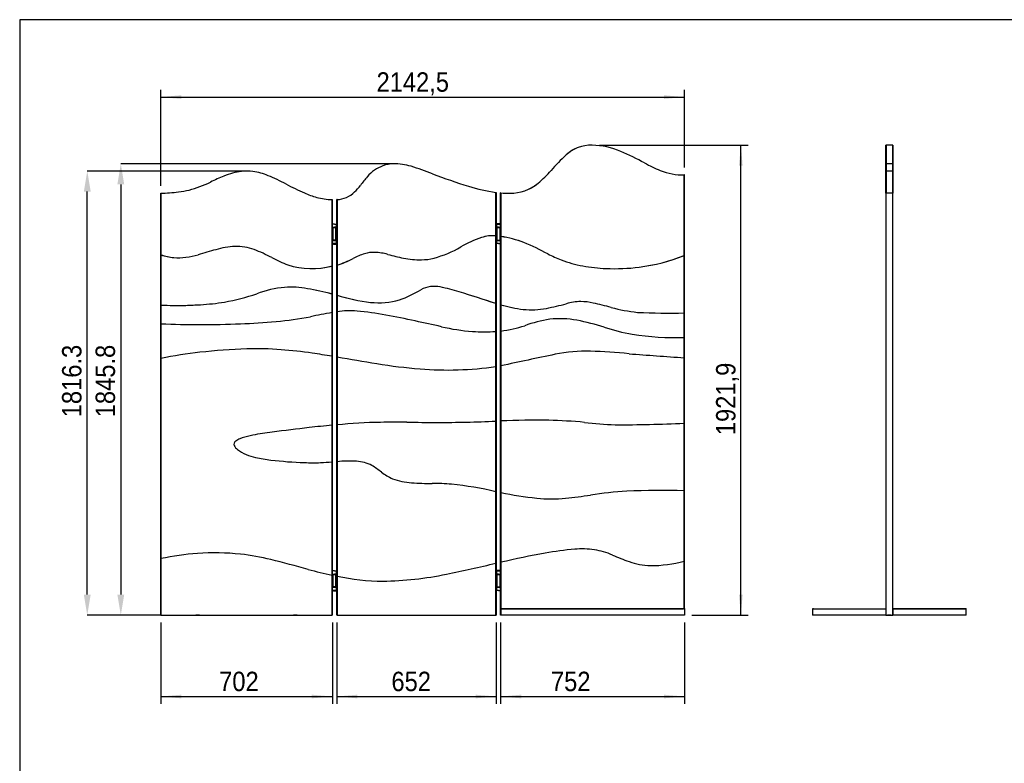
# Model space of a CAD drawing. Header units: millimetres. Extents: x 121 to 30709, y 119 to 8907.
# Tile 2 of 9: x 121 to 4149, y 3160 to 6201. Entities that reach past the tile are written whole.
import ezdxf

# ---------------------------------------------------------------- set-up
doc = ezdxf.new("R2010")
doc.units = ezdxf.units.MM
doc.header["$LTSCALE"] = 30
doc.header["$PDSIZE"] = -1
doc.linetypes.add('SLD-Solido', pattern=[0])
doc.layers.add('QUOTE', color=1, linetype='SLD-Solido')
doc.layers.add('SCHIZZI', color=9, linetype='Continuous')
doc.styles.add('SLDTEXTSTYLE0', font='GOTHIC.TTF', dxfattribs={"width": 0.913})
doc.dimstyles.new('SLDDIMSTYLE0', dxfattribs={"dimtxt": 79.375, "dimasz": 84, "dimexe": 0, "dimexo": 0.0625, "dimgap": 19.84375, "dimtad": 1, "dimdec": 1, "dimrnd": 1e-09, "dimzin": 12, "dimdsep": 46, "dimtxsty": 'SLDTEXTSTYLE0', "dimsah": 1, "dimcen": 0.09, "dimadec": 0, "dimazin": 3, "dimtfac": 1, "dimtdec": 1, "dimtofl": 0, "dimtmove": 0, "dimatfit": 3, "dimfxl": 1, "dimfrac": 2, "dimtolj": 1, "dimtzin": 12, "dimarcsym": 0})

# ---------------------------------------------------------------- blocks, each defined once
blk = doc.blocks.new('_D_3')
at = {"layer": 'QUOTE', "transparency": 16777216}
for p, q in [((698.2, 5521.6), (698.2, 5914.4)), ((698.2, 5884.4), (2840.7, 5884.4)), ((2840.7, 5596.5), (2840.7, 5914.4))]:
    blk.add_line(p, q, dxfattribs=at)
for points in [[(698.2, 5884.4), (782.2, 5876.9), (782.2, 5891.9)], [(2840.7, 5884.4), (2756.7, 5891.9), (2756.7, 5876.9)]]:
    blk.add_solid(points, dxfattribs=at)
at = {"layer": 'QUOTE', "transparency": 16777216, "insert": (1581, 5985.8), "char_height": 79.37, "attachment_point": 1, "style": 'SLDTEXTSTYLE0'}
blk.add_mtext('2142,5', dxfattribs=at)
blk = doc.blocks.new('_D_4')
at = {"layer": 'QUOTE', "transparency": 16777216}
for p, q in [((2492.4, 5687.8), (3101.1, 5687.8)), ((3071.1, 3766), (3071.1, 5687.8)), ((2870.7, 3766), (3101.1, 3766))]:
    blk.add_line(p, q, dxfattribs=at)
for points in [[(3071.1, 5687.8), (3063.6, 5603.8), (3078.6, 5603.8)], [(3071.1, 3766), (3078.6, 3850), (3063.6, 3850)]]:
    blk.add_solid(points, dxfattribs=at)
at = {"layer": 'QUOTE', "transparency": 16777216, "insert": (2969.7, 4501.9), "char_height": 79.37, "attachment_point": 1, "rotation": 90, "style": 'SLDTEXTSTYLE0'}
blk.add_mtext('1921,9', dxfattribs=at)
blk = doc.blocks.new('_D_5')
at = {"layer": 'Defpoints', "color": 0, "transparency": 16777216}
for p in [(1650.1, 5611.6), (535, 3765.8), (698.3, 3765.8)]:
    blk.add_point(p, dxfattribs=at)
at = {"layer": 'QUOTE', "color": 0, "lineweight": -2, "transparency": 16777216}
for p, q in [((1650, 5611.6), (535, 5611.6)), ((535, 5527.6), (535, 3849.8)), ((698.2, 3765.8), (535, 3765.8))]:
    blk.add_line(p, q, dxfattribs=at)
at = {"layer": 'QUOTE', "color": 0, "transparency": 16777216}
for points in [[(521, 5527.6), (549, 5527.6), (535, 5611.6)], [(521, 3849.8), (549, 3849.8), (535, 3765.8)]]:
    blk.add_solid(points, dxfattribs=at)
at = {"layer": 'QUOTE', "color": 0, "transparency": 16777216, "insert": (431.8, 4723.3), "char_height": 79.38, "attachment_point": 2, "rotation": 90, "style": 'SLDTEXTSTYLE0'}
blk.add_mtext('\\A1;1845.8', dxfattribs=at)
blk = doc.blocks.new('_D_6')
at = {"layer": 'Defpoints', "color": 0, "transparency": 16777216}
for p in [(397.8, 5582.1), (1051.1, 5582.1), (698.3, 3765.8)]:
    blk.add_point(p, dxfattribs=at)
at = {"layer": 'QUOTE', "color": 0, "lineweight": -2, "transparency": 16777216}
for p, q in [((1051, 5582.1), (397.8, 5582.1)), ((397.8, 3849.8), (397.8, 5498.1)), ((698.2, 3765.8), (397.8, 3765.8))]:
    blk.add_line(p, q, dxfattribs=at)
at = {"layer": 'QUOTE', "color": 0, "transparency": 16777216}
for points in [[(383.8, 5498.1), (411.8, 5498.1), (397.8, 5582.1)], [(383.8, 3849.8), (411.8, 3849.8), (397.8, 3765.8)]]:
    blk.add_solid(points, dxfattribs=at)
at = {"layer": 'QUOTE', "color": 0, "transparency": 16777216, "insert": (294.6, 4723.3), "char_height": 79.38, "attachment_point": 2, "rotation": 90, "style": 'SLDTEXTSTYLE0'}
blk.add_mtext('\\A1;1816.3', dxfattribs=at)
blk = doc.blocks.new('_D_7')
at = {"layer": 'QUOTE', "transparency": 16777216}
for p, q in [((698.2, 3736.5), (698.2, 3403.2)), ((1400.2, 3736.5), (1400.2, 3403.2)), ((698.2, 3433.2), (1400.2, 3433.2))]:
    blk.add_line(p, q, dxfattribs=at)
for points in [[(698.2, 3433.2), (782.2, 3425.7), (782.2, 3440.7)], [(1400.2, 3433.2), (1316.2, 3440.7), (1316.2, 3425.7)]]:
    blk.add_solid(points, dxfattribs=at)
at = {"layer": 'QUOTE', "transparency": 16777216, "insert": (937.3, 3534.6), "char_height": 79.37, "attachment_point": 1, "style": 'SLDTEXTSTYLE0'}
blk.add_mtext('702', dxfattribs=at)
blk = doc.blocks.new('_D_8')
at = {"layer": 'QUOTE', "transparency": 16777216}
for p, q in [((2088.7, 3736.5), (2088.7, 3403.2)), ((2840.7, 3736), (2840.7, 3403.2)), ((2088.7, 3433.2), (2840.7, 3433.2))]:
    blk.add_line(p, q, dxfattribs=at)
for points in [[(2088.7, 3433.2), (2172.7, 3425.7), (2172.7, 3440.7)], [(2840.7, 3433.2), (2756.7, 3440.7), (2756.7, 3425.7)]]:
    blk.add_solid(points, dxfattribs=at)
at = {"layer": 'QUOTE', "transparency": 16777216, "insert": (2294.4, 3534.6), "char_height": 79.37, "attachment_point": 1, "style": 'SLDTEXTSTYLE0'}
blk.add_mtext('752', dxfattribs=at)
blk = doc.blocks.new('_D_9')
at = {"layer": 'QUOTE', "transparency": 16777216}
for p, q in [((1418.4, 3736.5), (1418.4, 3403.2)), ((2070.4, 3736.5), (2070.4, 3403.2)), ((1418.4, 3433.2), (2070.4, 3433.2))]:
    blk.add_line(p, q, dxfattribs=at)
for points in [[(1418.4, 3433.2), (1502.4, 3425.7), (1502.4, 3440.7)], [(2070.4, 3433.2), (1986.4, 3440.7), (1986.4, 3425.7)]]:
    blk.add_solid(points, dxfattribs=at)
at = {"layer": 'QUOTE', "transparency": 16777216, "insert": (1641.9, 3534.6), "char_height": 79.37, "attachment_point": 1, "style": 'SLDTEXTSTYLE0'}
blk.add_mtext('652', dxfattribs=at)

msp = doc.modelspace()

# ---------------------------------------------------------------- linework, layer by layer
for p, q in [((3665.62, 5687.86), (3664.62, 5687.86)), ((3664.62, 5647.74), (3664.62, 5687.86)), ((3665.62, 5647.74), (3665.62, 5687.86)), ((3691.12, 5687.86), (3666.12, 5687.86)), ((3666.12, 5687.86), (3666.12, 5647.74)), ((3691.12, 5687.86), (3691.12, 5647.74)), ((3692.62, 5687.86), (3691.62, 5687.86)), ((3691.62, 5687.86), (3691.62, 5647.74)), ((3692.62, 5687.86), (3692.62, 5647.74)), ((3664.62, 5611.65), (3664.62, 5647.74)), ((3665.62, 5611.65), (3665.62, 5647.74)), ((3666.12, 5647.74), (3666.12, 5611.65)), ((3691.12, 5647.74), (3691.12, 5611.65)), ((3691.62, 5647.74), (3691.62, 5611.65)), ((3692.62, 5647.74), (3692.62, 5611.65)), ((3665.62, 5611.65), (3664.62, 5611.65)), ((3664.62, 5611.61), (3664.62, 5611.65)), ((3664.62, 5603.57), (3664.62, 5611.61)), ((3664.62, 5582.06), (3664.62, 5603.57)), ((3665.62, 5611.61), (3665.62, 5611.65)), ((3665.62, 5603.57), (3665.62, 5611.61)), ((3665.62, 5582.06), (3665.62, 5603.57)), ((3691.12, 5611.65), (3666.12, 5611.65)), ((3666.12, 5611.65), (3666.12, 5611.61)), ((3666.12, 5611.61), (3666.12, 5603.57)), ((3666.12, 5603.57), (3666.12, 5582.06)), ((3691.12, 5611.65), (3691.12, 5611.61)), ((3691.12, 5611.61), (3691.12, 5603.57)), ((3691.12, 5603.57), (3691.12, 5582.06)), ((3692.62, 5611.65), (3691.62, 5611.65)), ((3691.62, 5611.65), (3691.62, 5611.61)), ((3691.62, 5611.61), (3691.62, 5603.57)), ((3691.62, 5603.57), (3691.62, 5582.06)), ((3692.62, 5611.65), (3692.62, 5611.61)), ((3692.62, 5611.61), (3692.62, 5603.57)), ((3692.62, 5603.57), (3692.62, 5582.06)), ((2839.65, 5566.45), (2839.65, 5566.45)), ((2839.65, 5237.22), (2839.65, 5566.45)), ((2840.65, 5566.45), (2839.65, 5566.45)), ((2839.65, 3792.95), (2839.65, 5566.45)), ((2840.65, 3792.95), (2840.65, 5566.45)), ((3665.62, 5582.06), (3664.62, 5582.06)), ((3664.62, 5580.57), (3664.62, 5582.06)), ((3664.62, 5561.49), (3664.62, 5580.57)), ((3664.62, 5536.67), (3664.62, 5561.49)), ((3665.62, 5580.57), (3665.62, 5582.06)), ((3665.62, 5561.49), (3665.62, 5580.57)), ((3666.12, 5566.45), (3665.62, 5566.45)), ((3665.62, 5536.67), (3665.62, 5561.49)), ((3691.12, 5582.06), (3666.12, 5582.06)), ((3666.12, 5582.06), (3666.12, 5580.57)), ((3666.12, 5580.57), (3666.12, 5561.49)), ((3666.12, 5561.49), (3666.12, 5536.67)), ((3691.12, 5582.06), (3691.12, 5580.57)), ((3691.12, 5580.57), (3691.12, 5561.49)), ((3691.62, 5566.45), (3691.12, 5566.45)), ((3691.12, 5561.49), (3691.12, 5536.67)), ((3692.62, 5582.06), (3691.62, 5582.06)), ((3691.62, 5582.06), (3691.62, 5580.57)), ((3691.62, 5580.57), (3691.62, 5561.49)), ((3691.62, 5561.49), (3691.62, 5536.67)), ((3692.62, 5582.06), (3692.62, 5580.57)), ((3692.62, 5580.57), (3692.62, 5561.49)), ((3692.62, 5561.49), (3692.62, 5536.67)), ((3664.62, 5504.37), (3664.62, 5536.67)), ((3665.62, 5504.37), (3665.62, 5536.67)), ((3666.12, 5536.67), (3666.12, 5504.37)), ((3691.12, 5536.67), (3691.12, 5504.37)), ((3691.62, 5536.67), (3691.62, 5504.37)), ((3692.62, 5536.67), (3692.62, 5504.37)), ((699.15, 5491.58), (698.15, 5491.58)), ((698.15, 3766.45), (698.15, 5491.58)), ((699.15, 5491.58), (699.15, 5239.67)), ((699.15, 3766.45), (699.15, 5491.58)), ((2069.4, 5316.69), (2069.4, 5494.78)), ((2069.4, 5494.78), (2070.4, 5494.78)), ((2069.4, 5494.78), (2069.4, 3766.45)), ((2070.4, 5494.78), (2070.4, 3766.45)), ((2089.65, 5493.12), (2088.65, 5493.12)), ((2088.65, 3766.45), (2088.65, 5493.12)), ((2089.65, 5493.12), (2089.65, 5493.12)), ((2089.65, 5493.12), (2089.65, 5493.12)), ((2089.65, 3766.45), (2089.65, 5493.12)), ((2089.66, 5493.12), (2089.66, 5314.23)), ((3664.62, 5496.31), (3664.62, 5504.37)), ((3664.62, 5491.58), (3664.62, 5496.31)), ((3692.62, 5491.58), (3664.62, 5491.58)), ((3664.62, 5491.58), (3664.62, 3792.27)), ((3665.62, 5496.31), (3665.62, 5504.37)), ((3665.62, 5491.58), (3665.62, 5496.31)), ((3665.62, 5494.78), (3666.12, 5494.78)), ((3666.12, 5504.37), (3666.12, 5496.31)), ((3666.12, 5496.31), (3666.12, 5491.58)), ((3691.12, 5504.37), (3691.12, 5496.31)), ((3691.12, 5496.31), (3691.12, 5491.58)), ((3691.12, 5494.78), (3691.62, 5494.78)), ((3691.62, 5504.37), (3691.62, 5496.31)), ((3691.62, 5496.31), (3691.62, 5491.58)), ((3692.62, 5504.37), (3692.62, 5496.31)), ((3692.62, 5496.31), (3692.62, 5491.58)), ((3692.62, 3766.45), (3692.62, 5491.58)), ((1399.15, 5193.69), (1399.15, 5465.33)), ((1399.15, 5465.33), (1399.15, 3766.45)), ((1399.15, 5465.33), (1400.15, 5465.33)), ((1400.15, 5465.33), (1400.15, 3766.45)), ((1419.4, 5465.28), (1418.4, 5465.28)), ((1418.4, 3766.45), (1418.4, 5465.28)), ((1419.4, 5465.28), (1419.4, 5197.2)), ((1419.4, 3766.45), (1419.4, 5465.28)), ((1409.4, 5365.08), (1400.15, 5365.08)), ((1409.4, 5365.08), (1416.65, 5365.08)), ((1416.65, 5352.08), (1416.65, 5365.08)), ((1418.4, 5365.08), (1418.4, 5365.08)), ((1418.4, 5350.58), (1418.4, 5365.08)), ((2072.15, 5365.02), (2072.15, 5352.02)), ((2072.15, 5365.02), (2079.4, 5365.02)), ((2074.4, 5368.02), (2074.4, 5365.02)), ((2074.4, 5368.02), (2084.4, 5368.02)), ((2079.4, 5365.02), (2088.65, 5365.02)), ((2084.4, 5365.02), (2084.4, 5368.02)), ((2084.4, 5368.02), (2084.4, 5368.02)), ((1401.15, 5352.08), (1409.4, 5352.08)), ((1401.15, 5298.08), (1401.15, 5352.08)), ((1402.4, 5350.58), (1402.4, 5299.58)), ((1415.15, 5350.58), (1402.4, 5350.58)), ((1403.05, 5352.08), (1403.05, 5350.78)), ((1403.05, 5350.78), (1409.4, 5350.78)), ((1403.15, 5351.83), (1415.65, 5351.83)), ((1403.15, 5350.78), (1403.15, 5350.58)), ((1416.65, 5352.08), (1409.4, 5352.08)), ((1409.4, 5350.78), (1415.75, 5350.78)), ((1415.15, 5299.58), (1415.15, 5350.58)), ((1418.4, 5350.58), (1415.15, 5350.58)), ((1415.65, 5350.58), (1415.65, 5350.78)), ((1415.75, 5350.78), (1415.75, 5352.08)), ((2069.4, 5040.64), (2069.4, 5316.23)), ((2070.4, 5350.52), (2073.66, 5350.52)), ((2079.4, 5352.02), (2072.15, 5352.02)), ((2073.05, 5352.02), (2073.05, 5350.72)), ((2073.05, 5350.72), (2079.4, 5350.72)), ((2073.15, 5351.77), (2085.65, 5351.77)), ((2073.15, 5350.72), (2073.15, 5350.52)), ((2073.66, 5350.52), (2073.66, 5299.52)), ((2073.66, 5350.52), (2086.4, 5350.52)), ((2079.4, 5352.02), (2087.65, 5352.02)), ((2079.4, 5350.72), (2085.75, 5350.72)), ((2085.65, 5350.52), (2085.65, 5350.72)), ((2085.75, 5350.72), (2085.75, 5352.02)), ((2086.4, 5299.52), (2086.4, 5350.52)), ((2087.65, 5352.02), (2087.65, 5298.02)), ((1409.4, 5285.08), (1400.15, 5285.08)), ((1409.4, 5298.08), (1401.15, 5298.08)), ((1415.15, 5299.58), (1402.4, 5299.58)), ((1403.05, 5299.58), (1403.05, 5298.28)), ((1403.05, 5298.28), (1409.4, 5298.28)), ((1415.65, 5298.33), (1403.15, 5298.33)), ((1404.4, 5298.28), (1404.4, 5298.08)), ((1404.4, 5285.08), (1404.4, 5282.08)), ((1404.41, 5282.08), (1404.4, 5282.08)), ((1414.4, 5282.08), (1404.41, 5282.08)), ((1409.4, 5298.28), (1415.75, 5298.28)), ((1409.4, 5298.08), (1416.65, 5298.08)), ((1416.65, 5285.08), (1409.4, 5285.08)), ((1414.4, 5298.08), (1414.4, 5298.28)), ((1414.4, 5282.08), (1414.4, 5285.08)), ((1418.4, 5299.58), (1415.15, 5299.58)), ((1415.75, 5298.28), (1415.75, 5299.58)), ((1416.65, 5285.08), (1416.65, 5298.08)), ((1418.4, 5285.08), (1418.4, 5299.58)), ((1418.4, 5285.08), (1418.4, 5285.08)), ((2070.4, 5299.52), (2073.66, 5299.52)), ((2072.15, 5298.02), (2072.15, 5285.02)), ((2072.15, 5298.02), (2079.4, 5298.02)), ((2079.4, 5285.02), (2072.15, 5285.02)), ((2073.05, 5299.52), (2073.05, 5298.22)), ((2073.05, 5298.22), (2079.4, 5298.22)), ((2085.65, 5298.27), (2073.15, 5298.27)), ((2073.66, 5299.52), (2086.4, 5299.52)), ((2074.4, 5298.22), (2074.4, 5298.02)), ((2079.4, 5298.22), (2085.75, 5298.22)), ((2087.65, 5298.02), (2079.4, 5298.02)), ((2079.4, 5285.02), (2088.65, 5285.02)), ((2084.4, 5298.02), (2084.4, 5298.22)), ((2085.75, 5298.22), (2085.75, 5299.52)), ((2089.66, 5313.65), (2089.66, 5035.8)), ((699.15, 5238.95), (699.15, 5034.61)), ((2839.65, 5002.46), (2839.65, 5236.48)), ((1419.4, 5196.83), (1419.4, 5074.84)), ((1399.15, 5079.31), (1399.15, 5193.04)), ((1399.15, 5003.44), (1399.15, 5078.66)), ((1419.4, 5074.48), (1419.4, 5005.96)), ((2069.4, 4925.98), (2069.4, 5039.95)), ((2089.66, 5035.43), (2089.66, 4927.55)), ((699.15, 5034.14), (699.15, 4957.53)), ((1399.15, 4824.51), (1399.15, 5003.44)), ((1419.4, 5005.96), (1419.4, 4821.99)), ((2839.65, 4901.25), (2839.65, 5001.98)), ((699.15, 4957.53), (699.15, 4815.72)), ((2069.4, 4782.89), (2069.4, 4925.98)), ((2089.66, 4927.55), (2089.66, 4785.4)), ((2839.65, 4818.24), (2839.65, 4901.25)), ((699.15, 4815.72), (699.15, 3997.25)), ((1399.15, 4542.75), (1399.15, 4824.51)), ((1419.4, 4821.99), (1419.4, 4544.17)), ((2839.65, 4550.86), (2839.65, 4818.24)), ((2069.4, 4559.4), (2069.4, 4782.89)), ((2089.66, 4785.4), (2089.66, 4559.95)), ((2069.4, 4270.45), (2069.4, 4559.4)), ((2089.66, 4559.95), (2089.66, 4267.42)), ((1399.15, 4392.46), (1399.15, 4542.75)), ((1419.4, 4544.17), (1419.4, 4393.55)), ((2839.65, 4274.95), (2839.65, 4550.86)), ((1399.15, 3928.97), (1399.15, 4392.46)), ((1419.4, 4393.55), (1419.4, 3925.74)), ((2069.4, 3978.41), (2069.4, 4270.45)), ((2839.65, 3987.28), (2839.65, 4274.95)), ((2089.66, 4267.42), (2089.66, 3981.9)), ((699.15, 3997.25), (699.15, 3766.45)), ((2839.65, 3792.96), (2839.65, 3987.28)), ((2069.4, 3766.45), (2069.4, 3978.41)), ((2074.4, 3949.7), (2074.4, 3946.7)), ((2074.4, 3949.7), (2084.4, 3949.7)), ((2084.4, 3946.7), (2084.4, 3949.7)), ((2084.4, 3949.7), (2084.4, 3949.7)), ((2089.66, 3981.9), (2089.66, 3792.96)), ((1399.15, 3766.45), (1399.15, 3928.97)), ((1409.4, 3946.7), (1400.15, 3946.7)), ((1401.15, 3933.7), (1409.4, 3933.7)), ((1401.15, 3879.7), (1401.15, 3933.7)), ((1402.4, 3932.2), (1402.4, 3881.2)), ((1415.15, 3932.2), (1402.4, 3932.2)), ((1403.05, 3933.7), (1403.05, 3932.4)), ((1403.05, 3932.4), (1409.4, 3932.4)), ((1403.15, 3933.45), (1415.65, 3933.45)), ((1403.15, 3932.4), (1403.15, 3932.2)), ((1409.4, 3946.7), (1416.65, 3946.7)), ((1416.65, 3933.7), (1409.4, 3933.7)), ((1409.4, 3932.4), (1415.75, 3932.4)), ((1415.15, 3881.2), (1415.15, 3932.2)), ((1418.4, 3932.2), (1415.15, 3932.2)), ((1415.65, 3932.2), (1415.65, 3932.4)), ((1415.75, 3932.4), (1415.75, 3933.7)), ((1416.65, 3933.7), (1416.65, 3946.7)), ((1418.4, 3946.7), (1418.4, 3946.7)), ((1418.4, 3932.2), (1418.4, 3946.7)), ((1419.4, 3925.74), (1419.4, 3766.45)), ((2070.4, 3932.2), (2073.66, 3932.2)), ((2072.15, 3946.7), (2072.15, 3933.7)), ((2072.15, 3946.7), (2079.4, 3946.7)), ((2079.4, 3933.7), (2072.15, 3933.7)), ((2073.05, 3933.7), (2073.05, 3932.4)), ((2073.05, 3932.4), (2079.4, 3932.4)), ((2073.15, 3933.45), (2085.65, 3933.45)), ((2073.15, 3932.4), (2073.15, 3932.2)), ((2073.66, 3932.2), (2073.66, 3881.2)), ((2073.66, 3932.2), (2086.4, 3932.2)), ((2079.4, 3946.7), (2088.65, 3946.7)), ((2079.4, 3933.7), (2087.65, 3933.7)), ((2079.4, 3932.4), (2085.75, 3932.4)), ((2085.65, 3932.2), (2085.65, 3932.4)), ((2085.75, 3932.4), (2085.75, 3933.7)), ((2086.4, 3881.2), (2086.4, 3932.2)), ((2087.65, 3933.7), (2087.65, 3879.7)), ((1409.4, 3866.7), (1400.15, 3866.7)), ((1409.4, 3879.7), (1401.15, 3879.7)), ((1415.15, 3881.2), (1402.4, 3881.2)), ((1403.05, 3881.2), (1403.05, 3879.9)), ((1403.05, 3879.9), (1409.4, 3879.9)), ((1415.65, 3879.95), (1403.15, 3879.95)), ((1404.4, 3879.9), (1404.4, 3879.7)), ((1404.4, 3866.7), (1404.4, 3863.7)), ((1409.4, 3879.9), (1415.75, 3879.9)), ((1409.4, 3879.7), (1416.65, 3879.7)), ((1416.65, 3866.7), (1409.4, 3866.7)), ((1414.4, 3879.7), (1414.4, 3879.9)), ((1414.4, 3863.7), (1414.4, 3866.7)), ((1418.4, 3881.2), (1415.15, 3881.2)), ((1415.75, 3879.9), (1415.75, 3881.2)), ((1416.65, 3866.7), (1416.65, 3879.7)), ((2070.4, 3881.2), (2073.66, 3881.2)), ((2072.15, 3879.7), (2072.15, 3866.7)), ((2072.15, 3879.7), (2079.4, 3879.7)), ((2079.4, 3866.7), (2072.15, 3866.7)), ((2073.05, 3881.2), (2073.05, 3879.9)), ((2073.05, 3879.9), (2079.4, 3879.9)), ((2085.65, 3879.95), (2073.15, 3879.95)), ((2073.66, 3881.2), (2086.4, 3881.2)), ((2074.4, 3879.9), (2074.4, 3879.7)), ((2079.4, 3879.9), (2085.75, 3879.9)), ((2087.65, 3879.7), (2079.4, 3879.7)), ((2079.4, 3866.7), (2088.65, 3866.7)), ((2084.4, 3879.7), (2084.4, 3879.9)), ((2085.75, 3879.9), (2085.75, 3881.2)), ((1404.41, 3863.7), (1404.4, 3863.7)), ((1414.4, 3863.7), (1404.41, 3863.7)), ((697.79, 3791.27), (697.79, 3792.27)), ((698.15, 3792.27), (697.79, 3792.27)), ((698.15, 3791.27), (697.79, 3791.27)), ((2089.65, 3791.95), (2089.65, 3792.95)), ((2089.65, 3792.95), (2167.31, 3792.95)), ((2089.65, 3791.95), (2167.31, 3791.95)), ((2089.66, 3792.96), (2839.65, 3792.96)), ((2089.74, 3791.45), (2089.74, 3765.95)), ((2167.31, 3791.45), (2089.74, 3791.45)), ((2167.31, 3792.95), (2243.53, 3792.95)), ((2167.31, 3791.95), (2243.53, 3791.95)), ((2243.53, 3791.45), (2167.31, 3791.45)), ((2243.53, 3792.95), (2298.79, 3792.95)), ((2243.53, 3791.95), (2298.79, 3791.95)), ((2298.79, 3791.45), (2243.53, 3791.45)), ((2298.79, 3792.95), (2351.53, 3792.95)), ((2298.79, 3791.95), (2351.53, 3791.95)), ((2351.53, 3791.45), (2298.79, 3791.45)), ((2351.53, 3792.95), (2390.18, 3792.95)), ((2351.53, 3791.95), (2390.18, 3791.95)), ((2390.18, 3791.45), (2351.53, 3791.45)), ((2390.18, 3792.95), (2452.74, 3792.95)), ((2390.18, 3791.95), (2452.74, 3791.95)), ((2452.74, 3791.45), (2390.18, 3791.45)), ((2452.74, 3792.95), (2490.07, 3792.95)), ((2452.74, 3791.95), (2490.07, 3791.95)), ((2490.07, 3791.45), (2452.74, 3791.45)), ((2490.07, 3792.95), (2532.56, 3792.95)), ((2490.07, 3791.95), (2532.56, 3791.95)), ((2532.52, 3791.45), (2490.07, 3791.45)), ((2532.59, 3791.45), (2532.52, 3791.45)), ((2532.56, 3791.95), (2532.56, 3792.95)), ((2532.56, 3792.95), (2570.65, 3792.95)), ((2532.56, 3791.95), (2570.65, 3791.95)), ((2570.65, 3791.45), (2532.59, 3791.45)), ((2570.65, 3792.95), (2607.89, 3792.95)), ((2570.65, 3791.95), (2607.89, 3791.95)), ((2607.89, 3791.45), (2570.65, 3791.45)), ((2607.89, 3792.95), (2654.07, 3792.95)), ((2607.89, 3791.95), (2654.07, 3791.95)), ((2654.07, 3791.45), (2607.89, 3791.45)), ((2654.07, 3792.95), (2696.6, 3792.95)), ((2654.07, 3791.95), (2696.6, 3791.95)), ((2696.6, 3791.45), (2654.07, 3791.45)), ((2696.6, 3792.95), (2836.27, 3792.95)), ((2696.6, 3791.95), (2836.27, 3791.95)), ((2836.27, 3791.45), (2696.6, 3791.45)), ((2836.27, 3792.95), (2840.65, 3792.95)), ((2840.65, 3791.95), (2836.27, 3791.95)), ((2840.65, 3791.45), (2836.27, 3791.45)), ((2839.65, 3791.45), (2839.65, 3791.95)), ((2840.65, 3792.95), (2840.65, 3791.95)), ((2840.65, 3791.45), (2840.65, 3791.95)), ((2840.65, 3791.45), (2840.65, 3765.95)), ((3364.84, 3791.27), (3364.84, 3765.77)), ((3366.45, 3791.27), (3364.84, 3791.27)), ((3364.91, 3792.27), (3364.91, 3791.27)), ((3364.91, 3792.27), (3368.91, 3792.27)), ((3368.91, 3791.27), (3366.45, 3791.27)), ((3368.91, 3792.27), (3664.62, 3792.27)), ((3368.91, 3791.27), (3664.62, 3791.27)), ((3664.62, 3791.27), (3664.62, 3792.27)), ((3664.62, 3792.27), (3664.62, 3792.27)), ((3664.62, 3791.27), (3664.62, 3791.27)), ((3664.62, 3791.27), (3664.62, 3766.45)), ((3692.62, 3792.95), (3692.94, 3792.95)), ((3692.62, 3791.95), (3692.94, 3791.95)), ((3692.98, 3791.45), (3692.62, 3791.45)), ((3692.94, 3791.95), (3692.94, 3792.95)), ((3692.94, 3792.95), (3733.23, 3792.95)), ((3692.94, 3791.95), (3733.23, 3791.95)), ((3692.98, 3791.45), (3692.98, 3765.95)), ((3733.23, 3791.45), (3692.98, 3791.45)), ((3733.23, 3792.95), (3779.05, 3792.95)), ((3733.23, 3791.95), (3779.05, 3791.95)), ((3779.05, 3791.45), (3733.23, 3791.45)), ((3779.05, 3792.95), (3805.04, 3792.95)), ((3779.05, 3791.95), (3805.04, 3791.95)), ((3805.04, 3791.45), (3779.05, 3791.45)), ((3805.04, 3792.95), (3819.03, 3792.95)), ((3805.04, 3791.95), (3819.03, 3791.95)), ((3819.03, 3791.45), (3805.04, 3791.45)), ((3819.03, 3792.95), (3823.34, 3792.95)), ((3819.03, 3791.95), (3823.34, 3791.95)), ((3823.34, 3791.45), (3819.03, 3791.45)), ((3823.34, 3792.95), (3826.68, 3792.95)), ((3823.34, 3791.95), (3826.68, 3791.95)), ((3826.68, 3791.45), (3823.34, 3791.45)), ((3826.68, 3792.95), (3830.4, 3792.95)), ((3826.68, 3791.95), (3830.4, 3791.95)), ((3830.4, 3791.45), (3826.68, 3791.45)), ((3830.4, 3792.95), (3841.72, 3792.95)), ((3830.4, 3791.95), (3841.72, 3791.95)), ((3841.71, 3791.45), (3830.4, 3791.45)), ((3841.74, 3791.45), (3841.71, 3791.45)), ((3841.72, 3791.95), (3841.72, 3792.95)), ((3841.72, 3792.95), (3862.14, 3792.95)), ((3841.72, 3791.95), (3862.14, 3791.95)), ((3862.14, 3791.45), (3841.74, 3791.45)), ((3862.14, 3792.95), (3889.14, 3792.95)), ((3862.14, 3791.95), (3889.14, 3791.95)), ((3889.14, 3791.45), (3862.14, 3791.45)), ((3889.14, 3792.95), (3923, 3792.95)), ((3889.14, 3791.95), (3923, 3791.95)), ((3923, 3791.45), (3889.14, 3791.45)), ((3923, 3792.95), (3949.17, 3792.95)), ((3923, 3791.95), (3949.17, 3791.95)), ((3949.17, 3791.45), (3923, 3791.45)), ((3949.17, 3792.95), (3992.35, 3792.95)), ((3949.17, 3791.95), (3992.35, 3791.95)), ((3992.35, 3791.45), (3949.17, 3791.45)), ((3992.35, 3792.95), (3992.37, 3792.95)), ((3992.37, 3791.95), (3992.35, 3791.95)), ((3992.37, 3791.45), (3992.35, 3791.45)), ((3992.37, 3791.95), (3992.37, 3792.95)), ((3992.37, 3765.95), (3992.37, 3791.45)), ((699.15, 3766.45), (698.15, 3766.45)), ((698.29, 3766.45), (698.29, 3765.77)), ((699.15, 3765.77), (698.29, 3765.77)), ((699.15, 3765.77), (699.15, 3766.45)), ((699.15, 3766.45), (1399.15, 3766.45)), ((699.15, 3765.77), (1399.15, 3765.77)), ((841.53, 3765.77), (841.53, 3765.46)), ((843.41, 3765.46), (841.53, 3765.46)), ((856.77, 3765.46), (843.41, 3765.46)), ((856.77, 3765.46), (856.77, 3765.77)), ((1241.53, 3765.77), (1241.53, 3765.46)), ((1241.61, 3765.46), (1241.53, 3765.46)), ((1256.77, 3765.46), (1241.61, 3765.46)), ((1256.77, 3765.46), (1256.77, 3765.77)), ((1399.15, 3765.77), (1399.15, 3766.45)), ((1399.15, 3766.45), (1400.15, 3766.45)), ((1419.4, 3766.45), (1418.4, 3766.45)), ((1419.4, 3766.45), (2069.4, 3766.45)), ((2069.4, 3766.45), (2070.4, 3766.45)), ((2089.65, 3766.45), (2088.65, 3766.45)), ((2167.31, 3765.95), (2089.74, 3765.95)), ((2243.53, 3765.95), (2167.31, 3765.95)), ((2298.79, 3765.95), (2243.53, 3765.95)), ((2351.53, 3765.95), (2298.79, 3765.95)), ((2390.18, 3765.95), (2351.53, 3765.95)), ((2452.74, 3765.95), (2390.18, 3765.95)), ((2490.07, 3765.95), (2452.74, 3765.95)), ((2532.52, 3765.95), (2490.07, 3765.95)), ((2532.59, 3765.95), (2532.52, 3765.95)), ((2570.65, 3765.95), (2532.59, 3765.95)), ((2607.89, 3765.95), (2570.65, 3765.95)), ((2654.07, 3765.95), (2607.89, 3765.95)), ((2696.6, 3765.95), (2654.07, 3765.95)), ((2836.27, 3765.95), (2696.6, 3765.95)), ((2840.65, 3765.95), (2836.27, 3765.95)), ((2840.69, 3779.19), (2840.65, 3779.19)), ((2840.69, 3779.17), (2840.65, 3779.17)), ((2840.65, 3776.12), (2840.69, 3776.12)), ((2840.65, 3776.11), (2840.69, 3776.11)), ((3367.84, 3765.77), (3364.84, 3765.77)), ((3664.62, 3765.77), (3367.84, 3765.77)), ((3664.62, 3766.45), (3664.62, 3765.77)), ((3664.62, 3766.45), (3692.62, 3766.45)), ((3664.62, 3765.77), (3691.12, 3765.77)), ((3664.62, 3765.77), (3664.62, 3765.77)), ((3671, 3765.77), (3671, 3765.46)), ((3683.63, 3765.46), (3671, 3765.46)), ((3686.24, 3765.46), (3683.63, 3765.46)), ((3686.24, 3765.46), (3686.24, 3765.77)), ((3691.12, 3765.77), (3691.12, 3766.45)), ((3692.06, 3766.45), (3692.06, 3765.95)), ((3692.98, 3765.95), (3692.06, 3765.95)), ((3733.23, 3765.95), (3692.98, 3765.95)), ((3779.05, 3765.95), (3733.23, 3765.95)), ((3805.04, 3765.95), (3779.05, 3765.95)), ((3819.03, 3765.95), (3805.04, 3765.95)), ((3823.34, 3765.95), (3819.03, 3765.95)), ((3826.68, 3765.95), (3823.34, 3765.95)), ((3830.4, 3765.95), (3826.68, 3765.95)), ((3841.71, 3765.95), (3830.4, 3765.95)), ((3841.74, 3765.95), (3841.71, 3765.95)), ((3862.14, 3765.95), (3841.74, 3765.95)), ((3889.14, 3765.95), (3862.14, 3765.95)), ((3923, 3765.95), (3889.14, 3765.95)), ((3949.17, 3765.95), (3923, 3765.95)), ((3992.35, 3765.95), (3949.17, 3765.95)), ((3992.37, 3765.95), (3992.35, 3765.95))]:
    msp.add_line(p, q)
for centre, radius, start, end in [((2459.01, 5536.08), 151.78, 105.21882, 132.64014), ((2459.01, 5536.08), 151.78, 88.70904, 132.64014), ((2455.26, 5369.55), 318.35, 66.76502, 88.70904), ((2880.75, 5078.09), 774.37, 132.64014, 139.16592), ((2880.75, 5078.09), 774.37, 132.64014, 139.16592), ((2144.49, 4645.71), 1106.09, 61.20655, 66.76502), ((1659.3, 5461.46), 151.42, 110.19891, 139.8379), ((1652.29, 5480.5), 131.14, 90.9658, 110.19891), ((1654.03, 5377.53), 234.11, 72.97641, 90.9658), ((1339.45, 4350.11), 1308.62, 68.92185, 72.97641), ((2973.2, 6153.53), 614.46, 241.20655, 247.84657), ((1233.76, 4871.22), 743.85, 111.8797, 116.54226), ((1069.38, 5280.54), 302.75, 97.69546, 111.8797), ((1051.08, 5415.95), 166.11, 81.59513, 97.69546), ((1037.27, 5322.49), 260.59, 67.33524, 81.59513), ((766.03, 4672.93), 964.5, 62.57124, 67.33524), ((2251.46, 4961.72), 926.28, 139.8379, 142.68455), ((2698.01, 7874.89), 2468.91, 248.92185, 252.54124), ((1957.57, 5875.92), 445.79, 309.61411, 319.16592), ((1957.57, 5875.92), 445.79, 309.61411, 319.16592), ((2833.7, 5810.9), 244.52, 247.84657, 271.39415), ((709.87, 5920.04), 428.53, 284.07271, 296.54226), ((1903.19, 6864.05), 1504.12, 242.57124, 245.78157), ((1321.08, 5670.88), 243.56, 314.33135, 322.68455), ((2158.05, 6158.06), 669.17, 252.54124, 262.3875), ((2126.44, 5671.89), 180.94, 269.91884, 309.6141), ((2126.44, 5671.89), 180.94, 294.49403, 309.6141), ((689.19, 6178.23), 686.73, 270.83105, 276.78339), ((728.97, 5843.86), 349.99, 276.78339, 284.07271), ((1425.68, 5802.46), 340.08, 245.78157, 254.75669), ((1413.93, 5575.83), 110.69, 272.83409, 314.33131), ((2126.63, 5806.7), 315.74, 263.27538, 269.91884), ((1403.89, 5722.51), 257.21, 254.75669, 268.94427), ((2055.88, 5173.83), 143.5, 84.59275, 108.52604), ((2055.88, 5173.83), 143.5, 84.775, 108.52604), ((2068.9, 5316.23), 0.5, 0, 84.775), ((2128.79, 4938.66), 389.68, 107.70438, 121.36406), ((2026.99, 4885.69), 433.09, 68.76157, 81.68025), ((2090.16, 5313.65), 0.5, 81.60363, 180), ((2026.99, 4885.69), 433.09, 68.76157, 81.60363), ((1830.42, 4415.9), 942.27, 61.38939, 67.96901), ((766.73, 5422.41), 194.83, 249.7049, 265.67107), ((699.65, 5238.95), 0.5, 69.91536, 180), ((766.73, 5422.41), 194.83, 249.91536, 265.67107), ((740.67, 5649.66), 424.26, 278.24495, 285.0677), ((2598.1, -802.69), 6290.18, 105.440347, 106.126322), ((1018.7, 4928.81), 345.07, 92.77064, 106.02583), ((1010.8, 5073.99), 199.68, 69.62609, 92.52158), ((818.47, 4597.84), 713.15, 62.06885, 68.45892), ((1614.76, 4979.01), 277.48, 107.42728, 117.83974), ((1570.04, 5117.15), 132.29, 88.14166, 106.8664), ((1560.7, 4983.32), 266.41, 75.55121, 87.06846), ((2138.94, 7203.37), 2027.72, 255.38145, 257.25124), ((1660.54, 5749.85), 547.14, 286.53004, 299.02074), ((2532.45, 5726.41), 544.5, 242.57179, 248.84859), ((2561.67, 5925.27), 742.08, 277.2473, 291.99935), ((2561.67, 5925.27), 742.08, 277.2473, 291.94216), ((2839.15, 5236.48), 0.5, 0, 111.94216), ((769.06, 5458.9), 231.4, 265.77738, 278.0612), ((1409.4, 5708.56), 544.98, 241.87782, 249.46798), ((1316.66, 5515.08), 331.81, 252.74826, 284.39525), ((1316.66, 5515.08), 331.81, 252.74826, 284.28415), ((1308.96, 5557.65), 377, 287.0354, 297.86714), ((1419.9, 5196.83), 0.5, 107.09153, 180), ((1308.96, 5557.65), 377, 287.09153, 297.86714), ((1758.29, 5559.9), 340.88, 258.69443, 271.00775), ((1759.12, 5481.18), 262.15, 271.12881, 282.57836), ((2512.95, 5681.07), 495.18, 249.06017, 259.76143), ((1398.65, 5193.04), 0.5, 0, 104.28415), ((2548.4, 5887.86), 704.99, 259.91339, 267.69835), ((2554.99, 5965.35), 782.69, 267.44428, 277.36262), ((818.06, 5864.89), 830.78, 279.77992, 289.24098), ((1248.2, 4654.9), 453.43, 95.50827, 110.17237), ((1229.9, 4723.14), 383.92, 79.75238, 93.76763), ((1093.64, 3934.23), 1184.51, 75.08438, 80.05491), ((1093.64, 3934.23), 1184.51, 75.05291, 80.05491), ((1398.65, 5079.31), 0.5, 255.08438, 0), ((1419.9, 5074.84), 0.5, 180, 252.099), ((1491.46, 5559.81), 536.81, 289.96826, 300.34316), ((1817.21, 4996.51), 113.94, 77.68482, 118.61189), ((1668.47, 4265.3), 860.11, 73.04084, 78.39415), ((-1305.72, -5238.42), 10818.33, 71.824939, 72.655722), ((-1305.72, -5238.42), 10818.33, 71.821282, 72.655722), ((699.65, 5034.61), 0.5, 180, 266.9784), ((757.82, 6667.63), 1635.36, 271.49459, 273.6146), ((806.07, 5999.22), 965.26, 273.25807, 279.12716), ((1632.67, 5733.56), 692.72, 252.06889, 263.72081), ((1632.67, 5733.56), 692.72, 252.099, 263.72081), ((1589.24, 5355.01), 311.7, 264.04532, 285.92766), ((2068.9, 5040.64), 0.5, 251.82494, 0), ((2090.16, 5035.8), 0.5, 180, 253.03857), ((2242.85, 5536.44), 523.91, 252.99807, 263.23702), ((2242.85, 5536.44), 523.91, 253.03857, 263.23702), ((1997.19, 6414.34), 1421.43, 281.30403, 284.65891), ((2420.92, 4815.21), 232.94, 91.06498, 105.95224), ((2414.85, 4815.23), 232.88, 77.00455, 89.56955), ((1732.06, 1892.06), 3234.74, 75.52412, 76.86373), ((766.17, 6294.72), 1262.36, 266.95687, 271.5574), ((766.17, 6294.72), 1262.36, 266.9784, 271.5574), ((4637.22, -12099.18), 17406.46, 100.720996, 101.01794), ((1473.11, 4702.57), 308.11, 84.76905, 100.03873), ((1391.4, 3790.72), 1223.61, 79.30433, 84.85184), ((2213.04, 5357.51), 342.82, 264.66296, 280.55086), ((2721.19, 5699.88), 699.47, 255.04282, 264.04505), ((2772.39, 7450.99), 2449.93, 267.1043, 271.56193), ((2772.39, 7450.99), 2449.93, 267.1043, 271.57331), ((2839.15, 5002.46), 0.5, 271.56193, 0), ((861.33, 8751.79), 3797.73, 267.55251, 269.97411), ((860.74, 8814.65), 3860.58, 269.98324, 272.42742), ((905.35, 8019.59), 3064.37, 272.22371, 274.95659), ((1009.58, 6617.62), 1658.72, 275.55409, 280.45449), ((927.83, 1233.63), 3822.35, 77.73838, 79.59001), ((-9107.65, -45033.85), 51165.68, 77.637964, 77.760259), ((2366.49, 4467.06), 514.53, 98.58464, 110.31757), ((2332.01, 4600.6), 377.6, 79.48414, 96.43512), ((2189.63, 3918.92), 1073.93, 72.52883, 78.65306), ((2044.27, 5807.03), 883.96, 257.05911, 265.38301), ((2020.97, 5583.78), 659.57, 265.83907, 274.21066), ((2018.79, 5473.11), 550.15, 277.40049, 287.89465), ((2801.96, 5849.02), 950.97, 252.25084, 259.40144), ((2808.61, 6136.54), 1235.68, 261.55096, 271.43977), ((1075.3, 2933.99), 1918.95, 96.48541, 101.30399), ((1116.93, 2610.47), 2245.12, 91.6998, 96.60854), ((1089.8, 3474.8), 1380.36, 85.82021, 91.6385), ((1044.04, 2964.97), 1892.19, 81.66962, 85.56338), ((783.91, 1162.77), 3713.06, 80.46233, 81.72707), ((2446.63, 4142.21), 703.37, 89.22483, 101.052), ((2351.14, 2148.84), 2698.71, 84.41557, 87.77), ((6668.63, 58777.73), 54095.18, 265.701181, 265.941083), ((4520.95, 22666.26), 18111.82, 260.139825, 260.663983), ((1923.28, 6871.69), 2105.05, 260.69116, 265.52303), ((11372.56, -38422.76), 44194.08, 101.830792, 102.125196), ((1871.49, 6125.67), 1357.28, 265.24422, 278.38441), ((1640.28, 2243.83), 2310.93, 91.06523, 95.48457), ((1670.1, -595.34), 5150.21, 89.61311, 90.80981), ((1944.04, 32902.24), 28348.5, 269.51662, 269.767219), ((1836.6, 9545.21), 4991.24, 269.91121, 272.67334), ((2231.46, 1365.35), 3197.74, 89.0376, 92.54154), ((2242.19, 2502.9), 2060.19, 84.72157, 88.8048), ((2608.42, 5991.14), 1447.61, 262.98886, 267.95122), ((1317.78, 3221.21), 1303.48, 97.20591, 100.75093), ((2962.19, -9782.35), 14410.6, 96.600755, 97.207155), ((1920.37, -756.73), 5325.05, 95.61709, 96.62854), ((2567.25, 10333.63), 5789.19, 269.895247, 272.696965), ((1012.01, 4464.36), 14.32, 137.63951, 183.53667), ((1027.96, 4450.66), 35.34, 121.98829, 138.6483), ((1050.72, 4414.48), 78.08, 114.97395, 122.09325), ((1076.84, 4356.52), 141.66, 108.57512, 114.65278), ((1128.31, 4203.38), 303.22, 100.19695, 108.57512), ((1012.33, 4465.58), 14.77, 188.17882, 203.05861), ((1033.87, 4475.22), 38.37, 203.70858, 235.46078), ((1123.66, 4592.73), 186.21, 233.20349, 258.35614), ((1232.88, 5124.11), 728.71, 258.3774, 263.36561), ((1338.31, 5973.48), 1584.58, 263.12749, 268.11651), ((1307.44, 5554.81), 1165.96, 272.16961, 274.51136), ((1468.16, 3904.37), 491.6, 86.41764, 95.69216), ((1492.1, 4245.85), 149.32, 62.13184, 87.39748), ((1319.96, 5339.48), 950.32, 267.96561, 271.90689), ((1336.37, 4008.05), 433.14, 52.30369, 58.62237), ((1722.8, 4503.42), 195.14, 231.4611, 246.89917), ((1740.14, 4571.97), 265.23, 249.26616, 266.61653), ((1812.83, 5691.28), 1386.89, 266.34798, 269.80319), ((1812.64, 3377.54), 926.88, 85.35082, 90.283), ((1750.96, 2948.34), 1359.92, 76.45797, 84.22654), ((2695.86, 2655.31), 1619.62, 93.22424, 98.51268), ((2754.62, 1320.13), 2956.04, 88.35157, 92.90583), ((2366.73, 5551.8), 1313.93, 257.82653, 264.30064), ((2297.15, 4871.29), 629.87, 264.45091, 275.22534), ((2082.55, 6762.66), 2533.27, 276.16299, 278.4798), ((2489.32, 2820.54), 1218.66, 94.59872, 100.30288), ((2422.58, 3679.22), 357.4, 82.03201, 94.97154), ((2414.81, 3696.14), 341.87, 67.4513, 80.34776), ((929.66, 2887.8), 1133.14, 94.10444, 101.73711), ((921.01, 3032.38), 988.31, 83.95201, 94.20411), ((903.42, 2966.38), 1055.85, 76.56754, 83.38033), ((-232.03, -1563.96), 5726.26, 74.46196, 76.04727), ((2792.02, 1049.77), 3015.08, 99.94411, 103.47093), ((3011.9, 5087.25), 1172.01, 246.57109, 250.15336), ((2706.12, 4457.42), 488.73, 269.43044, 285.8559), ((1888.31, 6114.92), 2240.02, 254.82417, 257.38663), ((649.71, 9881.19), 6071.1, 281.564251, 283.523466), ((2707.65, 4247.08), 278.44, 250.34645, 268.68549), ((1610.67, 4776.84), 872.32, 257.33457, 269.78553), ((1577.44, 5356.66), 1452.44, 271.18193, 281.49026)]:
    msp.add_arc(centre, radius, start, end)
at = {"layer": 'SCHIZZI', "color": 7, "true_color": 0xffffff}
for p, q in [((8820.48, 6200.87), (121.37, 6200.87)), ((121.37, 6200.87), (121.37, 119.29))]:
    msp.add_line(p, q, dxfattribs=at)

# ---------------------------------------------------------------- dimensions: what is measured, and where the dimension line sits
at = {"layer": 'QUOTE'}
for base, p1, p2, picture, middle in [((2840.65, 5884.38), (698.15, 5491.58), (2840.65, 5566.45), '_D_3', (1742.21, 5884.38)), ((1400.15, 3433.24), (698.15, 3766.45), (1400.15, 3766.45), '_D_7', (1025.31, 3433.24)), ((2840.65, 3433.24), (2088.65, 3766.45), (2840.65, 3765.95), '_D_8', (2382.33, 3433.24))]:
    dim = msp.add_linear_dim(base=base, p1=p1, p2=p2, dimstyle='SLDDIMSTYLE0', dxfattribs=at)
    dim.commit()
    dim.dimension.update_dxf_attribs({"geometry": picture, "text_midpoint": middle, "dimtype": 160})
for base, p1, p2, angle, picture, middle in [((3071.1, 5687.83), (2840.65, 3765.95), (2462.43, 5687.83), 90, '_D_4', (3071.1, 4663.14)), ((534.97, 3765.77), (1650.08, 5611.61), (698.29, 3765.77), 90, '_D_5', (534.97, 4723.25)), ((397.79, 5582.06), (698.29, 3765.77), (1051.08, 5582.06), 90, '_D_6', (397.79, 4723.25)), ((2070.4, 3433.24), (1418.4, 3766.45), (2070.4, 3766.45), 0, '_D_9', (1729.82, 3433.24))]:
    dim = msp.add_linear_dim(base=base, p1=p1, p2=p2, angle=angle, dimstyle='SLDDIMSTYLE0', dxfattribs=at)
    dim.commit()
    dim.dimension.update_dxf_attribs({"geometry": picture, "text_midpoint": middle, "dimtype": 160})

doc.saveas('drawing.dxf')
